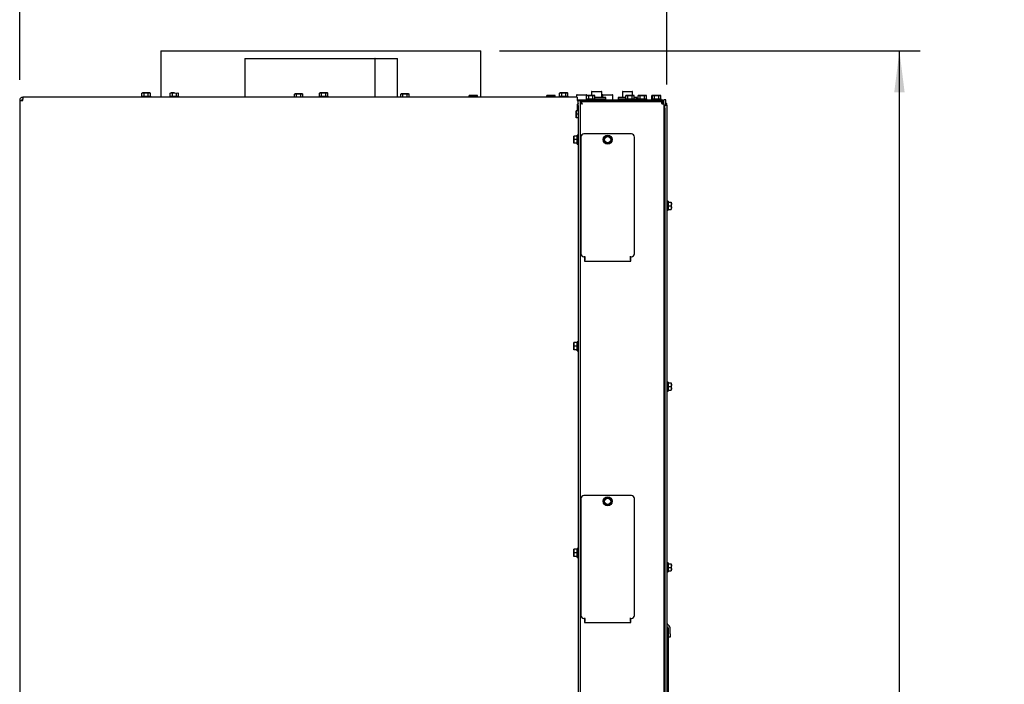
# Model space of a CAD drawing. Header units: millimetres. Extents: x 21 to 204, y 7 to 289.
# Tile 27 of 28: x 134 to 181, y 200 to 232. Entities that reach past the tile are written whole.
import ezdxf

# ---------------------------------------------------------------- set-up
doc = ezdxf.new("R2010")
doc.units = ezdxf.units.MM
doc.layers.add('MATEN', color=7, linetype='Continuous')
doc.styles.add('SLDTEXTSTYLE4', font='TXT', dxfattribs={"width": 0.75})
doc.dimstyles.new('SLDDIMSTYLE0', dxfattribs={"dimtxt": 3, "dimasz": 2, "dimexe": 0, "dimexo": 0.0625, "dimgap": 0.75, "dimtad": 1, "dimdec": 0, "dimlfac": 20, "dimrnd": 1e-09, "dimzin": 12, "dimdsep": 46, "dimtxsty": 'SLDTEXTSTYLE4', "dimsah": 1, "dimcen": 0.09, "dimadec": 0, "dimazin": 3, "dimtfac": 1, "dimtofl": 0, "dimtmove": 0, "dimatfit": 3, "dimfxl": 0, "dimfrac": 2, "dimtolj": 1, "dimtzin": 12, "dimarcsym": 0})

# ---------------------------------------------------------------- blocks, each defined once
blk = doc.blocks.new('_D_16')
at = {"layer": 'MATEN'}
for p, q in [((156.808, 230.74), (177.178, 230.74)), ((176.178, 149.965), (176.178, 230.74)), ((165.192, 149.965), (177.178, 149.965))]:
    blk.add_line(p, q, dxfattribs=at)
for points in [[(176.178, 230.74), (175.928, 228.74), (176.428, 228.74)], [(176.178, 149.965), (176.428, 151.965), (175.928, 151.965)]]:
    blk.add_solid(points, dxfattribs=at)
at = {"layer": 'MATEN', "char_height": 3, "attachment_point": 1, "rotation": 90, "style": 'SLDTEXTSTYLE4'}
for s, insert in [('- 1666', (172.31, 189.753)), ('1616', (172.31, 179.851))]:
    blk.add_mtext(s, dxfattribs=dict(at, insert=insert))
blk = doc.blocks.new('_D_17')
at = {"layer": 'MATEN'}
for p, q in [((133.571, 229.345), (133.571, 246.877)), ((164.921, 229.12), (164.921, 246.877)), ((164.921, 245.877), (133.571, 245.877))]:
    blk.add_line(p, q, dxfattribs=at)
for points in [[(133.571, 245.877), (135.571, 245.627), (135.571, 246.127)], [(164.921, 245.877), (162.921, 246.127), (162.921, 245.627)]]:
    blk.add_solid(points, dxfattribs=at)
at = {"layer": 'MATEN', "insert": (146.128, 249.744), "char_height": 3, "attachment_point": 1, "style": 'SLDTEXTSTYLE4'}
blk.add_mtext('627', dxfattribs=at)

msp = doc.modelspace()

# ---------------------------------------------------------------- linework, layer by layer
at = {"color": 7, "linetype": 'Continuous', "lineweight": 25}
for p, q in [((140.408, 230.74), (140.408, 228.495)), ((140.408, 230.74), (155.908, 230.74)), ((144.471, 230.37), (144.471, 228.495)), ((144.471, 230.37), (150.775, 230.37)), ((150.775, 230.37), (150.775, 228.495)), ((150.787, 230.37), (150.775, 230.37)), ((150.787, 228.495), (150.787, 230.37)), ((150.787, 230.37), (151.871, 230.37)), ((151.871, 228.495), (151.871, 230.37)), ((155.908, 228.495), (155.908, 230.74)), ((133.721, 228.495), (133.721, 228.395)), ((133.756, 228.495), (133.721, 228.495)), ((160.571, 228.495), (133.756, 228.495)), ((139.476, 228.545), (139.476, 228.495)), ((139.476, 228.545), (139.916, 228.545)), ((139.521, 228.707), (139.494, 228.7)), ((139.494, 228.7), (139.544, 228.707)), ((139.494, 228.545), (139.494, 228.7)), ((139.544, 228.707), (139.521, 228.707)), ((139.544, 228.707), (139.595, 228.7)), ((139.696, 228.707), (139.544, 228.707)), ((139.595, 228.545), (139.595, 228.7)), ((139.696, 228.707), (139.797, 228.7)), ((139.847, 228.707), (139.696, 228.707)), ((139.797, 228.7), (139.847, 228.707)), ((139.797, 228.545), (139.797, 228.7)), ((139.847, 228.707), (139.898, 228.7)), ((139.871, 228.707), (139.847, 228.707)), ((139.898, 228.7), (139.871, 228.707)), ((139.898, 228.545), (139.898, 228.7)), ((139.916, 228.495), (139.916, 228.545)), ((140.846, 228.545), (140.846, 228.495)), ((140.846, 228.545), (140.846, 228.495)), ((140.846, 228.545), (141.286, 228.545)), ((140.864, 228.7), (140.915, 228.707)), ((140.864, 228.7), (140.915, 228.707)), ((140.864, 228.545), (140.864, 228.7)), ((140.915, 228.707), (140.891, 228.707)), ((140.915, 228.707), (140.965, 228.7)), ((141.066, 228.707), (140.915, 228.707)), ((140.915, 228.707), (140.965, 228.7)), ((140.965, 228.545), (140.965, 228.7)), ((141.066, 228.707), (141.167, 228.7)), ((141.066, 228.707), (141.167, 228.7)), ((141.167, 228.7), (141.218, 228.707)), ((141.167, 228.7), (141.218, 228.707)), ((141.167, 228.545), (141.167, 228.7)), ((141.218, 228.707), (141.268, 228.7)), ((141.218, 228.707), (141.268, 228.7)), ((141.268, 228.545), (141.268, 228.7)), ((141.286, 228.495), (141.286, 228.545)), ((141.286, 228.495), (141.286, 228.545)), ((146.909, 228.657), (146.882, 228.65)), ((146.882, 228.65), (146.932, 228.657)), ((146.882, 228.495), (146.882, 228.65)), ((146.932, 228.657), (146.909, 228.657)), ((146.932, 228.657), (146.983, 228.65)), ((147.084, 228.657), (146.932, 228.657)), ((146.983, 228.495), (146.983, 228.65)), ((147.084, 228.657), (147.185, 228.65)), ((147.235, 228.657), (147.084, 228.657)), ((147.185, 228.65), (147.235, 228.657)), ((147.185, 228.495), (147.185, 228.65)), ((147.235, 228.657), (147.286, 228.65)), ((147.259, 228.657), (147.235, 228.657)), ((147.286, 228.65), (147.259, 228.657)), ((147.286, 228.495), (147.286, 228.65)), ((148.076, 228.545), (148.076, 228.495)), ((148.076, 228.545), (148.516, 228.545)), ((148.121, 228.707), (148.094, 228.7)), ((148.094, 228.7), (148.144, 228.707)), ((148.094, 228.545), (148.094, 228.7)), ((148.144, 228.707), (148.121, 228.707)), ((148.144, 228.707), (148.195, 228.7)), ((148.296, 228.707), (148.144, 228.707)), ((148.195, 228.545), (148.195, 228.7)), ((148.296, 228.707), (148.397, 228.7)), ((148.447, 228.707), (148.296, 228.707)), ((148.397, 228.7), (148.447, 228.707)), ((148.397, 228.545), (148.397, 228.7)), ((148.447, 228.707), (148.498, 228.7)), ((148.471, 228.707), (148.447, 228.707)), ((148.498, 228.7), (148.471, 228.707)), ((148.498, 228.545), (148.498, 228.7)), ((148.516, 228.495), (148.516, 228.545)), ((152.053, 228.657), (152.026, 228.65)), ((152.026, 228.65), (152.076, 228.657)), ((152.026, 228.495), (152.026, 228.65)), ((152.076, 228.657), (152.053, 228.657)), ((152.076, 228.657), (152.127, 228.65)), ((152.228, 228.657), (152.076, 228.657)), ((152.127, 228.495), (152.127, 228.65)), ((152.228, 228.657), (152.329, 228.65)), ((152.379, 228.657), (152.228, 228.657)), ((152.329, 228.65), (152.379, 228.657)), ((152.329, 228.495), (152.329, 228.65)), ((152.379, 228.657), (152.43, 228.65)), ((152.403, 228.657), (152.379, 228.657)), ((152.43, 228.65), (152.403, 228.657)), ((152.43, 228.495), (152.43, 228.65)), ((155.371, 228.582), (155.344, 228.575)), ((155.344, 228.575), (155.394, 228.582)), ((155.344, 228.495), (155.344, 228.575)), ((155.394, 228.582), (155.371, 228.582)), ((155.394, 228.582), (155.445, 228.575)), ((155.546, 228.582), (155.394, 228.582)), ((155.445, 228.495), (155.445, 228.575)), ((155.546, 228.582), (155.647, 228.575)), ((155.697, 228.582), (155.546, 228.582)), ((155.647, 228.575), (155.697, 228.582)), ((155.647, 228.495), (155.647, 228.575)), ((155.697, 228.582), (155.748, 228.575)), ((155.721, 228.582), (155.697, 228.582)), ((155.748, 228.575), (155.721, 228.582)), ((155.748, 228.495), (155.748, 228.575)), ((159.121, 228.582), (159.094, 228.575)), ((159.094, 228.575), (159.144, 228.582)), ((159.094, 228.495), (159.094, 228.575)), ((159.144, 228.582), (159.121, 228.582)), ((159.144, 228.582), (159.195, 228.575)), ((159.296, 228.582), (159.144, 228.582)), ((159.195, 228.495), (159.195, 228.575)), ((159.296, 228.582), (159.397, 228.575)), ((159.447, 228.582), (159.296, 228.582)), ((159.397, 228.575), (159.447, 228.582)), ((159.397, 228.495), (159.397, 228.575)), ((159.447, 228.582), (159.498, 228.575)), ((159.471, 228.582), (159.447, 228.582)), ((159.498, 228.575), (159.471, 228.582)), ((159.498, 228.495), (159.498, 228.575)), ((159.701, 228.545), (159.701, 228.495)), ((159.701, 228.545), (160.141, 228.545)), ((159.746, 228.707), (159.719, 228.7)), ((159.719, 228.7), (159.769, 228.707)), ((159.719, 228.545), (159.719, 228.7)), ((159.769, 228.707), (159.746, 228.707)), ((159.769, 228.707), (159.82, 228.7)), ((159.921, 228.707), (159.769, 228.707)), ((159.82, 228.545), (159.82, 228.7)), ((159.921, 228.707), (160.022, 228.7)), ((160.072, 228.707), (159.921, 228.707)), ((160.022, 228.7), (160.072, 228.707)), ((160.022, 228.545), (160.022, 228.7)), ((160.072, 228.707), (160.123, 228.7)), ((160.096, 228.707), (160.072, 228.707)), ((160.123, 228.7), (160.096, 228.707)), ((160.123, 228.545), (160.123, 228.7)), ((160.141, 228.495), (160.141, 228.545)), ((160.543, 228.595), (160.543, 228.495)), ((160.568, 228.62), (161.018, 228.62)), ((160.571, 228.495), (160.571, 228.345)), ((161.055, 228.582), (161.028, 228.575)), ((161.028, 228.575), (161.078, 228.582)), ((161.028, 228.42), (161.028, 228.575)), ((161.043, 228.579), (161.043, 228.595)), ((161.078, 228.582), (161.055, 228.582)), ((161.078, 228.582), (161.129, 228.575)), ((161.23, 228.582), (161.078, 228.582)), ((161.129, 228.42), (161.129, 228.575)), ((161.23, 228.582), (161.331, 228.575)), ((161.381, 228.582), (161.23, 228.582)), ((161.258, 228.751), (161.258, 228.582)), ((161.283, 228.776), (161.299, 228.776)), ((161.299, 228.776), (161.733, 228.776)), ((161.331, 228.575), (161.381, 228.582)), ((161.331, 228.42), (161.331, 228.575)), ((161.381, 228.582), (161.432, 228.575)), ((161.405, 228.582), (161.381, 228.582)), ((161.432, 228.575), (161.405, 228.582)), ((161.432, 228.42), (161.432, 228.575)), ((161.958, 228.476), (161.432, 228.476)), ((161.758, 228.476), (161.758, 228.751)), ((161.793, 228.595), (161.793, 228.476)), ((161.818, 228.62), (162.268, 228.62)), ((161.958, 228.396), (161.958, 228.476)), ((162.293, 228.37), (162.293, 228.595)), ((162.558, 228.476), (162.558, 228.396)), ((162.931, 228.476), (162.558, 228.476)), ((162.758, 228.751), (162.758, 228.476)), ((162.783, 228.776), (162.885, 228.776)), ((162.885, 228.776), (163.233, 228.776)), ((162.958, 228.582), (162.931, 228.575)), ((162.931, 228.575), (162.982, 228.582)), ((162.931, 228.42), (162.931, 228.575)), ((162.982, 228.582), (162.958, 228.582)), ((162.982, 228.582), (163.032, 228.575)), ((163.133, 228.582), (162.982, 228.582)), ((163.032, 228.42), (163.032, 228.575)), ((163.133, 228.582), (163.234, 228.575)), ((163.285, 228.582), (163.133, 228.582)), ((163.234, 228.575), (163.285, 228.582)), ((163.234, 228.42), (163.234, 228.575)), ((163.258, 228.582), (163.258, 228.751)), ((163.285, 228.582), (163.335, 228.575)), ((163.308, 228.582), (163.285, 228.582)), ((163.335, 228.575), (163.308, 228.582)), ((163.335, 228.42), (163.335, 228.575)), ((163.458, 228.476), (163.335, 228.476)), ((163.458, 228.396), (163.458, 228.476)), ((163.555, 228.582), (163.528, 228.575)), ((163.528, 228.575), (163.578, 228.582)), ((163.528, 228.42), (163.528, 228.575)), ((163.578, 228.582), (163.555, 228.582)), ((163.578, 228.582), (163.629, 228.575)), ((163.73, 228.582), (163.578, 228.582)), ((163.629, 228.42), (163.629, 228.575)), ((163.73, 228.582), (163.831, 228.575)), ((163.881, 228.582), (163.73, 228.582)), ((163.831, 228.575), (163.881, 228.582)), ((163.831, 228.42), (163.831, 228.575)), ((163.881, 228.582), (163.932, 228.575)), ((163.905, 228.582), (163.881, 228.582)), ((163.932, 228.575), (163.905, 228.582)), ((163.932, 228.42), (163.932, 228.575)), ((164.221, 228.582), (164.194, 228.575)), ((164.194, 228.575), (164.217, 228.579)), ((164.194, 228.42), (164.194, 228.575)), ((164.246, 228.582), (164.219, 228.575)), ((164.219, 228.575), (164.269, 228.582)), ((164.219, 228.42), (164.219, 228.575)), ((164.269, 228.582), (164.246, 228.582)), ((164.269, 228.582), (164.32, 228.575)), ((164.421, 228.582), (164.269, 228.582)), ((164.32, 228.42), (164.32, 228.575)), ((164.421, 228.582), (164.522, 228.575)), ((164.572, 228.582), (164.421, 228.582)), ((164.522, 228.575), (164.572, 228.582)), ((164.522, 228.42), (164.522, 228.575)), ((164.572, 228.582), (164.623, 228.575)), ((164.596, 228.582), (164.572, 228.582)), ((164.623, 228.575), (164.596, 228.582)), ((164.623, 228.42), (164.623, 228.575)), ((133.571, 228.345), (133.571, 195.32)), ((133.571, 228.345), (133.721, 228.345)), ((160.571, 228.37), (160.771, 228.37)), ((160.571, 228.345), (160.621, 228.345)), ((160.571, 228.152), (160.571, 227.845)), ((160.621, 228.345), (160.721, 228.345)), ((160.621, 228.095), (160.621, 228.345)), ((160.621, 228.095), (160.621, 195.82)), ((160.721, 228.345), (160.721, 228.095)), ((160.721, 228.32), (160.771, 228.32)), ((160.721, 228.216), (160.771, 228.216)), ((160.721, 228.095), (160.721, 195.82)), ((160.771, 228.32), (160.771, 228.37)), ((160.771, 228.37), (161.021, 228.37)), ((161.021, 228.32), (160.771, 228.32)), ((160.774, 228.27), (160.774, 228.22)), ((164.635, 228.27), (160.774, 228.27)), ((161.01, 228.42), (161.01, 228.37)), ((161.01, 228.42), (161.45, 228.42)), ((161.021, 228.37), (164.471, 228.37)), ((161.021, 228.32), (164.471, 228.32)), ((161.125, 228.32), (161.125, 228.27)), ((161.335, 228.27), (161.335, 228.32)), ((161.45, 228.37), (161.45, 228.42)), ((161.958, 228.396), (161.45, 228.396)), ((161.658, 228.37), (161.658, 228.396)), ((161.793, 228.396), (161.793, 228.37)), ((162.913, 228.396), (162.558, 228.396)), ((162.858, 228.396), (162.858, 228.37)), ((162.913, 228.42), (162.913, 228.37)), ((162.913, 228.42), (163.353, 228.42)), ((163.353, 228.37), (163.353, 228.42)), ((163.458, 228.396), (163.353, 228.396)), ((163.51, 228.42), (163.51, 228.37)), ((163.51, 228.42), (163.95, 228.42)), ((163.625, 228.317), (163.583, 228.32)), ((163.625, 228.32), (163.625, 228.27)), ((163.835, 228.27), (163.835, 228.32)), ((163.95, 228.37), (163.95, 228.42)), ((164.176, 228.42), (164.176, 228.37)), ((164.176, 228.42), (164.201, 228.42)), ((164.201, 228.42), (164.201, 228.37)), ((164.201, 228.42), (164.641, 228.42)), ((164.291, 228.32), (164.291, 228.27)), ((164.316, 228.32), (164.316, 228.27)), ((164.471, 228.37), (164.721, 228.37)), ((164.721, 228.32), (164.471, 228.32)), ((164.526, 228.27), (164.526, 228.32)), ((164.671, 228.27), (164.635, 228.27)), ((164.641, 228.37), (164.641, 228.42)), ((164.671, 228.22), (164.659, 228.22)), ((164.671, 228.27), (164.771, 228.27)), ((164.671, 228.27), (164.671, 228.22)), ((164.671, 228.17), (164.771, 228.17)), ((164.721, 228.37), (164.721, 228.32)), ((164.771, 228.17), (164.771, 228.37)), ((164.792, 228.37), (164.771, 228.37)), ((164.771, 228.17), (164.771, 165.82)), ((164.871, 228.37), (164.792, 228.37)), ((164.821, 228.12), (164.921, 228.12)), ((164.821, 227.97), (164.821, 228.12)), ((164.821, 227.97), (164.821, 188.07)), ((164.871, 228.12), (164.871, 228.37)), ((164.921, 228.12), (164.921, 227.97)), ((164.921, 227.97), (164.921, 188.07)), ((160.521, 227.757), (160.528, 227.845)), ((160.521, 227.845), (160.521, 227.757)), ((160.521, 227.757), (160.521, 227.582)), ((160.528, 227.67), (160.521, 227.757)), ((160.521, 227.582), (160.528, 227.67)), ((160.528, 227.495), (160.521, 227.582)), ((160.521, 227.582), (160.521, 227.495)), ((160.621, 227.845), (160.528, 227.845)), ((160.621, 227.67), (160.528, 227.67)), ((160.621, 227.495), (160.528, 227.495)), ((160.408, 226.532), (160.415, 226.62)), ((160.408, 226.62), (160.408, 226.532)), ((160.415, 226.445), (160.408, 226.532)), ((160.408, 226.532), (160.408, 226.357)), ((160.571, 226.62), (160.415, 226.62)), ((160.621, 226.665), (160.571, 226.665)), ((160.571, 226.225), (160.571, 226.665)), ((160.746, 226.57), (160.746, 220.92)), ((163.196, 226.72), (160.896, 226.72)), ((161.907, 226.552), (161.845, 226.471)), ((161.969, 226.632), (161.907, 226.552)), ((162.069, 226.618), (161.969, 226.632)), ((162.169, 226.605), (162.069, 226.618)), ((162.207, 226.512), (162.169, 226.605)), ((163.346, 220.92), (163.346, 226.57)), ((160.408, 226.357), (160.415, 226.445)), ((160.415, 226.27), (160.408, 226.357)), ((160.408, 226.357), (160.408, 226.27)), ((160.571, 226.445), (160.415, 226.445)), ((160.571, 226.27), (160.415, 226.27)), ((160.571, 226.225), (160.621, 226.225)), ((161.845, 226.471), (161.884, 226.378)), ((161.923, 226.285), (162.023, 226.271)), ((162.023, 226.271), (162.123, 226.258)), ((162.123, 226.258), (162.184, 226.338)), ((162.184, 226.338), (162.246, 226.418)), ((164.821, 223.35), (164.771, 223.35)), ((164.971, 223.465), (164.921, 223.465)), ((164.971, 223.465), (164.971, 223.245)), ((164.971, 223.42), (165.126, 223.42)), ((164.971, 223.245), (164.971, 223.025)), ((164.971, 223.245), (165.126, 223.245)), ((165.126, 223.42), (165.133, 223.332)), ((165.133, 223.332), (165.126, 223.245)), ((165.126, 223.245), (165.133, 223.157)), ((165.133, 223.332), (165.133, 223.42)), ((165.133, 223.157), (165.133, 223.332)), ((164.771, 223.14), (164.821, 223.14)), ((164.921, 223.025), (164.971, 223.025)), ((164.971, 223.07), (165.126, 223.07)), ((165.133, 223.157), (165.126, 223.07)), ((165.133, 223.07), (165.133, 223.157)), ((160.946, 220.77), (160.946, 220.81)), ((163.146, 220.77), (163.146, 220.81)), ((160.896, 220.77), (160.946, 220.77)), ((160.921, 220.77), (160.921, 220.57)), ((160.921, 220.57), (163.171, 220.57)), ((160.946, 220.77), (160.946, 220.71)), ((160.946, 220.71), (160.946, 220.618)), ((160.946, 220.57), (160.946, 220.618)), ((163.146, 220.77), (163.196, 220.77)), ((163.146, 220.71), (163.146, 220.77)), ((163.146, 220.618), (163.146, 220.71)), ((163.146, 220.618), (163.146, 220.57)), ((163.171, 220.57), (163.171, 220.77)), ((160.408, 216.532), (160.415, 216.62)), ((160.408, 216.62), (160.408, 216.532)), ((160.415, 216.445), (160.408, 216.532)), ((160.408, 216.532), (160.408, 216.357)), ((160.571, 216.62), (160.415, 216.62)), ((160.621, 216.665), (160.571, 216.665)), ((160.571, 216.225), (160.571, 216.665)), ((160.408, 216.357), (160.415, 216.445)), ((160.415, 216.27), (160.408, 216.357)), ((160.408, 216.357), (160.408, 216.27)), ((160.571, 216.445), (160.415, 216.445)), ((160.571, 216.27), (160.415, 216.27)), ((160.571, 216.225), (160.621, 216.225)), ((164.821, 214.6), (164.771, 214.6)), ((164.971, 214.715), (164.921, 214.715)), ((164.971, 214.715), (164.971, 214.495)), ((164.971, 214.67), (165.126, 214.67)), ((165.126, 214.67), (165.133, 214.582)), ((165.133, 214.582), (165.133, 214.67)), ((164.771, 214.39), (164.821, 214.39)), ((164.921, 214.275), (164.971, 214.275)), ((164.971, 214.495), (164.971, 214.275)), ((164.971, 214.495), (165.126, 214.495)), ((164.971, 214.32), (165.126, 214.32)), ((165.133, 214.582), (165.126, 214.495)), ((165.126, 214.495), (165.133, 214.407)), ((165.133, 214.407), (165.126, 214.32)), ((165.133, 214.407), (165.133, 214.582)), ((165.133, 214.32), (165.133, 214.407)), ((160.746, 209.07), (160.746, 203.42)), ((163.196, 209.22), (160.896, 209.22)), ((161.907, 209.052), (161.845, 208.971)), ((161.845, 208.971), (161.884, 208.878)), ((161.969, 209.132), (161.907, 209.052)), ((162.069, 209.118), (161.969, 209.132)), ((162.169, 209.105), (162.069, 209.118)), ((162.207, 209.012), (162.169, 209.105)), ((162.184, 208.838), (162.246, 208.918)), ((163.346, 203.42), (163.346, 209.07)), ((161.923, 208.785), (162.023, 208.771)), ((162.023, 208.771), (162.123, 208.758)), ((162.123, 208.758), (162.184, 208.838)), ((160.408, 206.532), (160.415, 206.62)), ((160.408, 206.62), (160.408, 206.532)), ((160.415, 206.445), (160.408, 206.532)), ((160.408, 206.532), (160.408, 206.357)), ((160.571, 206.62), (160.415, 206.62)), ((160.621, 206.665), (160.571, 206.665)), ((160.571, 206.225), (160.571, 206.665)), ((160.408, 206.357), (160.415, 206.445)), ((160.415, 206.27), (160.408, 206.357)), ((160.408, 206.357), (160.408, 206.27)), ((160.571, 206.445), (160.415, 206.445)), ((160.571, 206.27), (160.415, 206.27)), ((160.571, 206.225), (160.621, 206.225)), ((164.821, 205.85), (164.771, 205.85)), ((164.771, 205.64), (164.821, 205.64)), ((164.971, 205.965), (164.921, 205.965)), ((164.971, 205.965), (164.971, 205.745)), ((164.971, 205.92), (165.126, 205.92)), ((164.971, 205.745), (164.971, 205.525)), ((164.971, 205.745), (165.126, 205.745)), ((164.971, 205.57), (165.126, 205.57)), ((165.126, 205.92), (165.133, 205.832)), ((165.133, 205.832), (165.126, 205.745)), ((165.126, 205.745), (165.133, 205.657)), ((165.133, 205.657), (165.126, 205.57)), ((165.133, 205.832), (165.133, 205.92)), ((165.133, 205.657), (165.133, 205.832)), ((165.133, 205.57), (165.133, 205.657)), ((164.921, 205.525), (164.971, 205.525)), ((160.896, 203.27), (160.946, 203.27)), ((160.921, 203.27), (160.921, 203.07)), ((160.946, 203.27), (160.946, 203.31)), ((160.946, 203.27), (160.946, 203.21)), ((160.946, 203.21), (160.946, 203.118)), ((163.146, 203.27), (163.146, 203.31)), ((163.146, 203.27), (163.196, 203.27)), ((163.146, 203.21), (163.146, 203.27)), ((163.146, 203.118), (163.146, 203.21)), ((163.171, 203.07), (163.171, 203.27)), ((160.921, 203.07), (163.171, 203.07)), ((160.946, 203.07), (160.946, 203.118)), ((163.146, 203.118), (163.146, 203.07)), ((164.921, 202.883), (164.956, 202.847)), ((164.971, 202.812), (164.921, 202.812)), ((164.935, 203.01), (165.027, 202.918)), ((164.971, 202.812), (164.971, 202.562)), ((165.071, 202.524), (165.071, 202.812)), ((164.971, 202.562), (164.971, 197.215)), ((165.071, 202.374), (164.971, 202.374)), ((165.071, 202.524), (165.071, 202.374))]:
    msp.add_line(p, q, dxfattribs=at)
at = {"color": 7, "linetype": 'Continuous', "lineweight": 25, "flags": 128}
for points in [[(160.821, 228.17), (160.821, 228.17)], [(161.125, 228.308), (161.093, 228.297), (161.042, 228.27)]]:
    msp.add_lwpolyline(points, dxfattribs=at)
at = {"color": 7, "linetype": 'Continuous', "lineweight": 25}
for centre, radius in [((162.046, 226.445), 0.22), ((162.046, 226.445), 0.15), ((162.046, 208.945), 0.22), ((162.046, 208.945), 0.15)]:
    msp.add_circle(centre, radius, dxfattribs=at)
for centre, radius, start, end in [((160.568, 228.595), 0.025, 90, 180), ((161.018, 228.595), 0.025, 0, 90), ((161.283, 228.751), 0.025, 90, 180), ((161.733, 228.751), 0.025, 0, 90), ((161.818, 228.595), 0.025, 90, 180), ((162.268, 228.595), 0.025, 0, 90), ((162.783, 228.751), 0.025, 90, 180), ((163.233, 228.751), 0.025, 0, 90), ((164.771, 228.12), 0.15, 0, 48.1897), ((160.896, 226.57), 0.15, 90, 180), ((162.046, 226.445), 0.175, 142.4483, 202.4483), ((162.046, 226.445), 0.175, 82.4483, 142.4483), ((162.046, 226.445), 0.175, 22.4483, 82.4483), ((163.196, 226.57), 0.15, 360, 90), ((162.046, 226.445), 0.175, 202.4483, 262.4483), ((162.046, 226.445), 0.175, 262.4483, 322.4483), ((162.046, 226.445), 0.175, 322.4483, 22.4483), ((160.896, 220.92), 0.15, 180, 270), ((163.196, 220.92), 0.15, 270, 0), ((160.896, 209.07), 0.15, 90, 180), ((162.046, 208.945), 0.175, 142.4483, 202.4483), ((162.046, 208.945), 0.175, 202.4483, 262.4483), ((162.046, 208.945), 0.175, 82.4483, 142.4483), ((162.046, 208.945), 0.175, 22.4483, 82.4483), ((162.046, 208.945), 0.175, 322.4483, 22.4483), ((163.196, 209.07), 0.15, 0, 90), ((162.046, 208.945), 0.175, 262.4483, 322.4483), ((160.896, 203.42), 0.15, 180, 270), ((163.196, 203.42), 0.15, 270, 0), ((164.971, 203.045), 0.05, 180, 225), ((164.921, 202.812), 0.05, 0, 45), ((164.921, 202.812), 0.15, 0, 45)]:
    msp.add_arc(centre, radius, start, end, dxfattribs=at)
for points in [[(133.721, 228.495), (133.701, 228.493), (133.662, 228.488), (133.612, 228.453), (133.577, 228.404), (133.573, 228.365), (133.571, 228.345)], [(133.721, 228.345), (133.724, 228.365), (133.73, 228.404), (133.738, 228.453), (133.747, 228.488), (133.753, 228.493), (133.756, 228.495)], [(133.721, 228.395), (133.714, 228.394), (133.701, 228.393), (133.685, 228.381), (133.673, 228.365), (133.671, 228.351), (133.671, 228.345)], [(164.635, 228.27), (164.638, 228.268), (164.644, 228.265), (164.653, 228.242), (164.662, 228.209), (164.668, 228.183), (164.671, 228.17)]]:
    msp.add_open_spline(points, degree=3, dxfattribs=at)
for points, knots in [([(139.595, 228.7), (139.603, 228.701), (139.637, 228.706), (139.67, 228.707), (139.696, 228.707)], [0, 0, 0, 0, 0.249165, 1, 1, 1, 1]), ([(140.965, 228.7), (140.974, 228.701), (141.007, 228.706), (141.041, 228.707), (141.066, 228.707)], [0, 0, 0, 0, 0.249165, 1, 1, 1, 1]), ([(140.965, 228.7), (140.974, 228.701), (141.007, 228.706), (141.041, 228.707), (141.066, 228.707)], [0, 0, 0, 0, 0.249165, 1, 1, 1, 1]), ([(146.983, 228.65), (146.991, 228.651), (147.025, 228.656), (147.058, 228.657), (147.084, 228.657)], [0, 0, 0, 0, 0.249165, 1, 1, 1, 1]), ([(148.195, 228.7), (148.203, 228.701), (148.237, 228.706), (148.27, 228.707), (148.296, 228.707)], [0, 0, 0, 0, 0.249165, 1, 1, 1, 1]), ([(152.127, 228.65), (152.135, 228.651), (152.168, 228.656), (152.202, 228.657), (152.228, 228.657)], [0, 0, 0, 0, 0.249165, 1, 1, 1, 1]), ([(155.445, 228.575), (155.453, 228.576), (155.487, 228.581), (155.52, 228.582), (155.546, 228.582)], [0, 0, 0, 0, 0.249165, 1, 1, 1, 1]), ([(159.195, 228.575), (159.203, 228.576), (159.237, 228.581), (159.27, 228.582), (159.296, 228.582)], [0, 0, 0, 0, 0.249165, 1, 1, 1, 1]), ([(159.82, 228.7), (159.828, 228.701), (159.862, 228.706), (159.895, 228.707), (159.921, 228.707)], [0, 0, 0, 0, 0.249165, 1, 1, 1, 1]), ([(161.129, 228.575), (161.137, 228.576), (161.171, 228.581), (161.204, 228.582), (161.23, 228.582)], [0, 0, 0, 0, 0.249165, 1, 1, 1, 1]), ([(163.032, 228.575), (163.041, 228.576), (163.074, 228.581), (163.108, 228.582), (163.133, 228.582)], [0, 0, 0, 0, 0.249165, 1, 1, 1, 1]), ([(163.629, 228.575), (163.637, 228.576), (163.671, 228.581), (163.704, 228.582), (163.73, 228.582)], [0, 0, 0, 0, 0.249165, 1, 1, 1, 1]), ([(164.32, 228.575), (164.328, 228.576), (164.362, 228.581), (164.395, 228.582), (164.421, 228.582)], [0, 0, 0, 0, 0.249165, 1, 1, 1, 1]), ([(160.621, 228.19), (160.62, 228.185), (160.618, 228.176), (160.604, 228.164), (160.588, 228.156), (160.576, 228.153), (160.571, 228.152)], [0, 0, 0, 0, 0.3124173, 0.5817097, 0.8098151, 1, 1, 1, 1]), ([(160.621, 228.157), (160.62, 228.157), (160.605, 228.154), (160.588, 228.153), (160.571, 228.152)], [0, 0, 0, 0, 0.052696, 1, 1, 1, 1]), ([(160.721, 228.216), (160.721, 228.216), (160.722, 228.215), (160.73, 228.212), (160.741, 228.208), (160.758, 228.201), (160.785, 228.188), (160.808, 228.176), (160.821, 228.17)], [0, 0, 0, 0, 0.135532, 0.268697, 0.400241, 0.530939, 0.742671, 1, 1, 1, 1]), ([(160.771, 228.216), (160.771, 228.216), (160.771, 228.215), (160.775, 228.212), (160.781, 228.208), (160.79, 228.2), (160.803, 228.187), (160.814, 228.176), (160.821, 228.17)], [0, 0, 0, 0, 0.1202466, 0.2408507, 0.3642454, 0.4927049, 0.7157434, 1, 1, 1, 1]), ([(160.821, 228.17), (160.815, 228.182), (160.802, 228.207), (160.787, 228.239), (160.778, 228.261), (160.775, 228.269), (160.774, 228.27), (160.774, 228.27)], [0, 0, 0, 0, 0.2519083, 0.5025107, 0.7261888, 0.9290061, 1, 1, 1, 1]), ([(160.821, 228.17), (160.813, 228.178), (160.801, 228.19), (160.787, 228.205), (160.779, 228.215), (160.775, 228.219), (160.774, 228.22), (160.774, 228.22)], [0, 0, 0, 0, 0.3424371, 0.5570979, 0.737552, 0.9188963, 1, 1, 1, 1]), ([(164.771, 228.17), (164.77, 228.181), (164.767, 228.205), (164.749, 228.235), (164.723, 228.258), (164.695, 228.269), (164.677, 228.27), (164.671, 228.27)], [0, 0, 0, 0, 0.220078, 0.440174, 0.660271, 0.880367, 1, 1, 1, 1]), ([(164.721, 228.17), (164.72, 228.176), (164.719, 228.188), (164.708, 228.204), (164.693, 228.216), (164.68, 228.22), (164.672, 228.22), (164.671, 228.22)], [0, 0, 0, 0, 0.235723, 0.471445, 0.707073, 0.9427, 1, 1, 1, 1]), ([(161.884, 226.378), (161.894, 226.355), (161.907, 226.323), (161.919, 226.292), (161.923, 226.285)], [0, 0, 0, 0, 0.750835, 1, 1, 1, 1]), ([(162.246, 226.418), (162.243, 226.426), (162.23, 226.457), (162.217, 226.488), (162.207, 226.512)], [0, 0, 0, 0, 0.249165, 1, 1, 1, 1]), ([(161.884, 208.878), (161.894, 208.855), (161.907, 208.823), (161.919, 208.792), (161.923, 208.785)], [0, 0, 0, 0, 0.750835, 1, 1, 1, 1]), ([(162.246, 208.918), (162.243, 208.926), (162.23, 208.957), (162.217, 208.988), (162.207, 209.012)], [0, 0, 0, 0, 0.249165, 1, 1, 1, 1])]:
    msp.add_open_spline(points, degree=3, knots=knots, dxfattribs=at)

# ---------------------------------------------------------------- dimensions: what is measured, and where the dimension line sits
at = {"layer": 'MATEN'}
dim = msp.add_linear_dim(base=(133.571, 245.877), p1=(164.921, 228.12), p2=(133.571, 228.345), dimstyle='SLDDIMSTYLE0', dxfattribs=at)
dim.commit()
dim.dimension.update_dxf_attribs({"geometry": '_D_17', "text_midpoint": (149.408, 245.877), "dimtype": 160})
dim = msp.add_linear_dim(base=(176.17760129, 230.739942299), p1=(164.192199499, 149.964942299), p2=(155.80821675, 230.739942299), angle=90, text='<> - 1666', dimstyle='SLDDIMSTYLE0', dxfattribs=at)
dim.commit()
dim.dimension.update_dxf_attribs({"geometry": '_D_16', "text_midpoint": (176.17760129, 190.42927098), "dimtype": 160})

doc.saveas('drawing.dxf')
